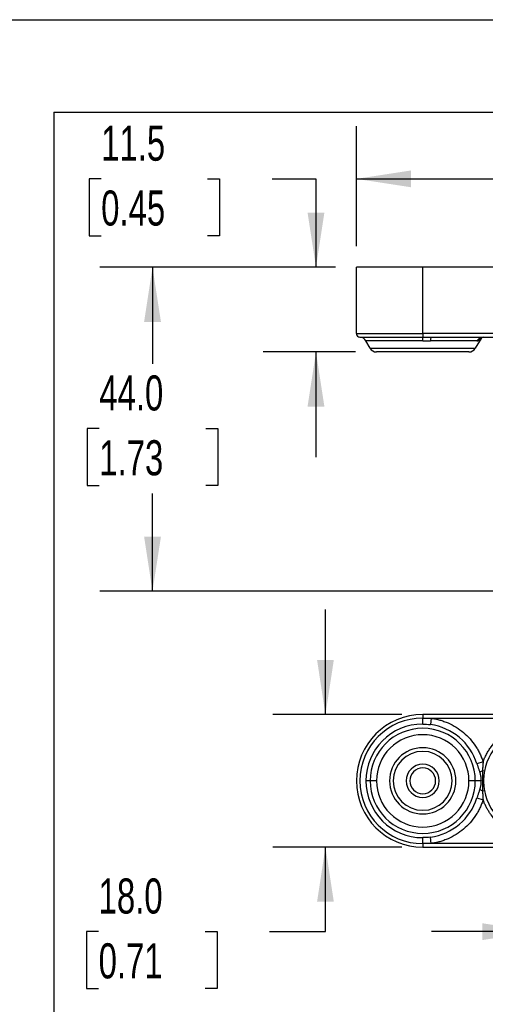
# Model space of a CAD drawing. Header units: millimetres. Extents: x 19 to 819, y 19 to 629.
# Tile 30 of 43: x 446 to 530, y 450 to 629. Entities that reach past the tile are written whole.
import ezdxf

# ---------------------------------------------------------------- set-up
doc = ezdxf.new("R2010")
doc.units = ezdxf.units.MM
doc.header["$LTSCALE"] = 3
doc.layers.add('DIMENSIONS', color=140, linetype='Continuous', lineweight=25)
doc.layers.add('TEXT', color=140, linetype='Continuous', lineweight=25)
doc.styles.add('SLDTEXTSTYLE0', font='TXT', dxfattribs={"width": 0.7})
doc.dimstyles.new('SLDDIMSTYLE10', dxfattribs={"dimtxt": 6.474023, "dimasz": 9.906, "dimexe": 0, "dimexo": 0.0625, "dimgap": 1.618506, "dimtad": 0, "dimtih": 1, "dimtoh": 1, "dimlfac": 0.75, "dimrnd": 1e-09, "dimzin": 12, "dimdsep": 46, "dimtxsty": 'SLDTEXTSTYLE0', "dimsah": 1, "dimcen": 0.09, "dimadec": 0, "dimazin": 3, "dimtfac": 1, "dimtofl": 0, "dimtmove": 0, "dimatfit": 3, "dimfxl": 0, "dimfrac": 2, "dimtolj": 1, "dimtzin": 12, "dimarcsym": 0})
doc.dimstyles.new('SLDDIMSTYLE11', dxfattribs={"dimtxt": 6.474023, "dimasz": 9.906, "dimexe": 0, "dimexo": 0.0625, "dimgap": 1.618506, "dimtad": 0, "dimtih": 1, "dimtoh": 1, "dimlfac": 0.75, "dimrnd": 1e-09, "dimzin": 12, "dimdsep": 46, "dimtxsty": 'SLDTEXTSTYLE0', "dimsah": 1, "dimcen": 0.09, "dimadec": 0, "dimazin": 3, "dimtfac": 1, "dimtmove": 0, "dimatfit": 0, "dimfxl": 0, "dimfrac": 2, "dimtolj": 1, "dimtzin": 12, "dimarcsym": 0})
doc.dimstyles.new('SLDDIMSTYLE12', dxfattribs={"dimtxt": 6.474023, "dimasz": 9.906, "dimexe": 0, "dimexo": 0.0625, "dimgap": 1.618506, "dimtad": 0, "dimtih": 1, "dimtoh": 1, "dimlfac": 0.75, "dimrnd": 1e-09, "dimzin": 4, "dimdsep": 46, "dimtxsty": 'SLDTEXTSTYLE0', "dimsah": 1, "dimcen": 0.09, "dimadec": 0, "dimazin": 1, "dimtfac": 1, "dimtofl": 0, "dimtmove": 0, "dimatfit": 3, "dimfxl": 0, "dimfrac": 2, "dimtolj": 1, "dimtzin": 12, "dimarcsym": 0})
doc.dimstyles.new('SLDDIMSTYLE14', dxfattribs={"dimtxt": 6.474023, "dimasz": 9.906, "dimexe": 0, "dimexo": 0.0625, "dimgap": 1.618506, "dimtad": 0, "dimtih": 1, "dimtoh": 1, "dimlfac": 0.75, "dimrnd": 1e-09, "dimzin": 4, "dimdsep": 46, "dimtxsty": 'SLDTEXTSTYLE0', "dimsah": 1, "dimcen": 0.09, "dimadec": 0, "dimazin": 1, "dimtfac": 1, "dimtmove": 0, "dimatfit": 0, "dimfxl": 0, "dimfrac": 2, "dimtolj": 1, "dimtzin": 12, "dimarcsym": 0})

# ---------------------------------------------------------------- blocks, each defined once
blk = doc.blocks.new('_D_29')
at = {"layer": 'DIMENSIONS'}
for p, q in [((506.8, 587.64), (506.8, 609.36)), ((602.13, 587.64), (602.13, 609.36)), ((506.8, 599.83), (539.26, 599.83)), ((548.03, 599.83), (545.85, 599.83)), ((545.85, 599.83), (545.85, 589.54)), ((567.27, 599.83), (569.44, 599.83)), ((569.44, 599.83), (569.44, 589.54)), ((602.13, 599.83), (576.04, 599.83)), ((545.85, 589.54), (548.03, 589.54)), ((569.44, 589.54), (567.27, 589.54))]:
    blk.add_line(p, q, dxfattribs=at)
for points in [[(506.8, 599.83), (516.7, 598.31), (516.7, 601.36)], [(602.13, 599.83), (592.22, 601.36), (592.22, 598.31)]]:
    blk.add_solid(points, dxfattribs=at)
at = {"layer": 'DIMENSIONS', "char_height": 6.35, "attachment_point": 1, "style": 'SLDTEXTSTYLE0'}
for s, insert in [('71.5', (548.03, 609.47)), ('2.81', (548.03, 597.73))]:
    blk.add_mtext(s, dxfattribs=dict(at, insert=insert))
blk = doc.blocks.new('_D_30')
at = {"layer": 'DIMENSIONS'}
for p, q in [((460.64, 599.83), (458.47, 599.83)), ((458.47, 599.83), (458.47, 589.54)), ((479.88, 599.83), (482.05, 599.83)), ((482.05, 599.83), (482.05, 589.54)), ((491.55, 599.83), (499.49, 599.83)), ((499.49, 599.83), (499.49, 583.83)), ((458.47, 589.54), (460.64, 589.54)), ((482.05, 589.54), (479.88, 589.54)), ((502.99, 583.83), (489.96, 583.83)), ((506.63, 568.5), (489.96, 568.5)), ((499.49, 568.5), (499.49, 549.45))]:
    blk.add_line(p, q, dxfattribs=at)
for points in [[(499.49, 583.83), (501.01, 593.74), (497.96, 593.74)], [(499.49, 568.5), (497.96, 558.59), (501.01, 558.59)]]:
    blk.add_solid(points, dxfattribs=at)
at = {"layer": 'DIMENSIONS', "char_height": 6.35, "attachment_point": 1, "style": 'SLDTEXTSTYLE0'}
for s, insert in [('11.5', (460.64, 609.47)), ('0.45', (460.64, 597.73))]:
    blk.add_mtext(s, dxfattribs=dict(at, insert=insert))
blk = doc.blocks.new('_D_31')
at = {"layer": 'DIMENSIONS'}
for p, q in [((502.99, 583.83), (460.4, 583.83)), ((469.92, 583.83), (469.92, 566.35)), ((460.3, 554.62), (458.13, 554.62)), ((458.13, 554.62), (458.13, 544.33)), ((479.54, 554.62), (481.72, 554.62)), ((481.72, 554.62), (481.72, 544.33)), ((458.13, 544.33), (460.3, 544.33)), ((481.72, 544.33), (479.54, 544.33)), ((469.92, 525.16), (469.92, 542.88)), ((552.3, 525.16), (460.4, 525.16))]:
    blk.add_line(p, q, dxfattribs=at)
for points in [[(469.92, 583.83), (468.4, 573.93), (471.45, 573.93)], [(469.92, 525.16), (471.45, 535.07), (468.4, 535.07)]]:
    blk.add_solid(points, dxfattribs=at)
at = {"layer": 'DIMENSIONS', "char_height": 6.35, "attachment_point": 1, "style": 'SLDTEXTSTYLE0'}
for s, insert in [('44.0', (460.3, 564.25)), ('1.73', (460.3, 552.51))]:
    blk.add_mtext(s, dxfattribs=dict(at, insert=insert))
blk = doc.blocks.new('_D_33')
at = {"layer": 'DIMENSIONS'}
for p, q in [((539.46, 479.98), (539.46, 454.01)), ((592.8, 479.98), (592.8, 454.01)), ((539.46, 463.54), (520.41, 463.54)), ((555.86, 463.54), (553.69, 463.54)), ((553.69, 463.54), (553.69, 453.25)), ((575.1, 463.54), (577.27, 463.54)), ((577.27, 463.54), (577.27, 453.25)), ((592.8, 463.54), (611.85, 463.54)), ((553.69, 453.25), (555.86, 453.25)), ((577.27, 453.25), (575.1, 453.25))]:
    blk.add_line(p, q, dxfattribs=at)
for points in [[(539.46, 463.54), (529.56, 465.06), (529.56, 462.01)], [(592.8, 463.54), (602.7, 462.01), (602.7, 465.06)]]:
    blk.add_solid(points, dxfattribs=at)
at = {"layer": 'DIMENSIONS', "char_height": 6.35, "attachment_point": 1, "style": 'SLDTEXTSTYLE0'}
for s, insert in [('40.0', (555.86, 473.17)), ('1.57', (555.86, 461.43))]:
    blk.add_mtext(s, dxfattribs=dict(at, insert=insert))
blk = doc.blocks.new('_D_34')
at = {"layer": 'DIMENSIONS'}
for p, q in [((501.2, 502.84), (501.2, 521.89)), ((514.99, 502.84), (491.67, 502.84)), ((514.99, 478.84), (491.67, 478.84)), ((501.2, 463.54), (501.2, 478.84)), ((460.18, 463.54), (458.01, 463.54)), ((458.01, 463.54), (458.01, 453.25)), ((479.42, 463.54), (481.59, 463.54)), ((481.59, 463.54), (481.59, 453.25)), ((491.09, 463.54), (501.2, 463.54)), ((458.01, 453.25), (460.18, 453.25)), ((481.59, 453.25), (479.42, 453.25))]:
    blk.add_line(p, q, dxfattribs=at)
for points in [[(501.2, 502.84), (502.72, 512.75), (499.68, 512.75)], [(501.2, 478.84), (499.68, 468.94), (502.72, 468.94)]]:
    blk.add_solid(points, dxfattribs=at)
at = {"layer": 'DIMENSIONS', "char_height": 6.35, "attachment_point": 1, "style": 'SLDTEXTSTYLE0'}
for s, insert in [('18.0', (460.18, 473.17)), ('0.71', (460.18, 461.43))]:
    blk.add_mtext(s, dxfattribs=dict(at, insert=insert))

msp = doc.modelspace()

# ---------------------------------------------------------------- linework, layer by layer
for p, q in [((506.795716, 571.831003), (506.795716, 583.831003)), ((518.795716, 583.831003), (506.795716, 583.831003)), ((518.795716, 571.831003), (518.795716, 583.831003)), ((551.366654, 583.831003), (518.795716, 583.831003)), ((506.795716, 571.831003), (518.795716, 571.831003)), ((507.427477, 571.165251), (518.795716, 571.165251)), ((518.795716, 570.500413), (508.512366, 570.500413)), ((509.28375, 569.164336), (508.512366, 570.500413)), ((543.28375, 571.831003), (518.795716, 571.831003)), ((518.795716, 571.831003), (518.795716, 571.165251)), ((518.795716, 570.500413), (518.795716, 571.165251)), ((528.608074, 570.497669), (520.173419, 570.497669)), ((520.328143, 571.164336), (543.28375, 571.164336)), ((529.333546, 570.941185), (528.307682, 569.164336)), ((529.333546, 570.941185), (529.477418, 571.12145)), ((509.28375, 569.164336), (528.307682, 569.164336)), ((518.795716, 502.842047), (518.795716, 502.210286)), ((543.28375, 502.842047), (518.795716, 502.842047)), ((518.795716, 501.125397), (518.795716, 502.210286)), ((520.328143, 502.17538), (520.173419, 501.031093)), ((520.328143, 502.17538), (543.28375, 502.17538)), ((529.710057, 494.258175), (528.608074, 493.91326)), ((529.954145, 492.584991), (529.616885, 492.646814)), ((509.28375, 490.842047), (508.512366, 490.842047)), ((510.43845, 490.842047), (509.28375, 490.842047)), ((528.307682, 490.842047), (527.152982, 490.842047)), ((529.333546, 490.842047), (528.307682, 490.842047)), ((529.616885, 489.03728), (529.954145, 489.099102)), ((528.608074, 487.770834), (529.710057, 487.425919)), ((518.795716, 479.473808), (518.795716, 480.558696)), ((520.328143, 479.508713), (520.173419, 480.653001)), ((518.795716, 479.473808), (518.795716, 478.842047)), ((518.795716, 478.842047), (543.28375, 478.842047)), ((543.28375, 479.508713), (520.328143, 479.508713))]:
    msp.add_line(p, q)
for centre, radius, start, end in [((507.462383, 571.831003), 0.666667, 180, 266.99869077), ((507.357665, 569.833746), 1.333333, 30, 86.99869077), ((521.250089, 570.599078), 1.081434, 148.48691834, 185.38064579), ((529.721818, 569.900787), 1.263604, 90.53328376, 151.81206214), ((530.138096, 570.215662), 1.157073, 131.57194575, 152.53022217), ((510.43845, 569.831003), 1.333333, 210, 270), ((527.152982, 569.831003), 1.333333, 270, 330), ((518.795716, 490.842047), 12, 90, 180), ((518.795716, 490.842047), 11.368239, 90, 270), ((518.795716, 490.842047), 10.28335, 90, 180), ((518.795716, 490.842047), 10.281766, 17.37982855, 82.29950073), ((518.795716, 490.842047), 9.511966, 360, 180), ((539.462383, 490.842047), 9.666667, 90, 169.61249729), ((518.795716, 490.842047), 6, 0, 180), ((518.795716, 490.842047), 5.333333, 0, 180), ((518.795716, 490.842047), 3, 0, 180), ((518.795716, 490.842047), 2.333333, 0, 180), ((530.478819, 490.528007), 2.287416, 112.13656898, 126.710144), ((518.795716, 490.842047), 12, 180, 270), ((518.795716, 490.842047), 10.28335, 180, 270), ((518.795716, 490.842047), 9.511966, 180, 360), ((518.795716, 490.842047), 6, 180, 0), ((518.795716, 490.842047), 5.333333, 180, 0), ((518.795716, 490.842047), 3, 180, 0), ((518.795716, 490.842047), 2.333333, 180, 0), ((530.478819, 491.156087), 2.287416, 233.289856, 247.86343102), ((539.462383, 490.842047), 9.666667, 190.38750271, 270), ((518.795716, 490.842047), 10.281766, 277.70049927, 342.62017145)]:
    msp.add_arc(centre, radius, start, end)
for points, knots in [([(518.795716, 571.165251), (519.049777, 571.165126), (519.560782, 571.164876), (520.071396, 571.164517), (520.328143, 571.164336)], [0, 0, 0, 0, 0.49717830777, 1, 1, 1, 1]), ([(528.608074, 570.497669), (528.629667, 570.498686), (528.673444, 570.500747), (528.741459, 570.516943), (528.811862, 570.542646), (528.884532, 570.578827), (528.959089, 570.625355), (529.035379, 570.681679), (529.085813, 570.72656), (529.111477, 570.749398)], [0, 0, 0, 0, 0.1301089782, 0.2637828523, 0.4014580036, 0.5435448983, 0.6904282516, 0.8424678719, 1, 1, 1, 1]), ([(529.111477, 570.749398), (529.128951, 570.765294), (529.165566, 570.798603), (529.209965, 570.836924), (529.248551, 570.86989), (529.289469, 570.904337), (529.325579, 570.934566), (529.330889, 570.938977), (529.333546, 570.941185)], [0, 0, 0, 0, 0.11996153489, 0.25138353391, 0.37422228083, 0.50042908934, 0.74998017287, 1, 1, 1, 1]), ([(529.376582, 571.084497), (529.381849, 571.092092), (529.394519, 571.110364), (529.58288, 571.145402), (529.692948, 571.165877)], [0, 0, 0, 0, 0.4156562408, 1, 1, 1, 1]), ([(527.152982, 568.497669), (527.152982, 568.497669), (526.272442, 568.497669), (523.137948, 568.497669), (521.012138, 568.497669), (516.579294, 568.497669), (514.453484, 568.497669), (511.31899, 568.497669), (510.43845, 568.497669), (510.43845, 568.497669)], [0, 0, 0, 0, 0.25, 0.25, 0.5, 0.5, 0.75, 0.75, 1, 1, 1, 1]), ([(518.795716, 502.210286), (519.049777, 502.208798), (519.560782, 502.205805), (520.071396, 502.18556), (520.328143, 502.17538)], [0, 0, 0, 0, 0.49717830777, 1, 1, 1, 1]), ([(520.328143, 502.17538), (520.459526, 502.156294), (520.721824, 502.118189), (521.111938, 502.043983), (521.498481, 501.95743), (521.881286, 501.857311), (522.260396, 501.74395), (522.635793, 501.617265), (523.007496, 501.477263), (523.760365, 501.16367), (524.857466, 500.588402), (526.196529, 499.612428), (527.384063, 498.456338), (528.215829, 497.366204), (528.777526, 496.443668), (529.140955, 495.738815), (529.457925, 495.011332), (529.625874, 494.509642), (529.710057, 494.258175)], [0, 0, 0, 0, 0.0307477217, 0.0613862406, 0.0919523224, 0.1224829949, 0.1530154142, 0.1835867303, 0.2142339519, 0.2449938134, 0.3724789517, 0.5000181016, 0.6275032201, 0.7550423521, 0.8164197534, 0.8775072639, 0.9386017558, 1, 1, 1, 1]), ([(529.710057, 494.258175), (529.754412, 494.380595), (529.842936, 494.624922), (529.992711, 494.984217), (530.154511, 495.336994), (530.329568, 495.682818), (530.517552, 496.021803), (530.718544, 496.353913), (530.932544, 496.679169), (531.398943, 497.333471), (532.201314, 498.256976), (533.459539, 499.304814), (534.864642, 500.146097), (536.073969, 500.626855), (536.997922, 500.883907), (537.605977, 501.014415), (538.219715, 501.106913), (538.839164, 501.164752), (539.254258, 501.171831), (539.462383, 501.17538)], [0, 0, 0, 0, 0.0306504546, 0.0611725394, 0.0916093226, 0.1220042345, 0.1524008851, 0.182842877, 0.2133736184, 0.2440361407, 0.3719953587, 0.5000108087, 0.6279700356, 0.7559854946, 0.8049577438, 0.853667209, 0.9022917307, 0.9510100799, 1, 1, 1, 1]), ([(527.152982, 490.842047), (527.152982, 493.058469), (526.272442, 495.184279), (523.137948, 498.318773), (521.012138, 499.199312), (516.579294, 499.199312), (514.453484, 498.318773), (511.31899, 495.184279), (510.43845, 493.058469), (510.43845, 490.842047)], [0, 0, 0, 0, 0.25, 0.25, 0.5, 0.5, 0.75, 0.75, 1, 1, 1, 1]), ([(528.608074, 493.91326), (528.629667, 493.844779), (528.673444, 493.70594), (528.741459, 493.495597), (528.811862, 493.280061), (528.884532, 493.058985), (528.959089, 492.831997), (529.035379, 492.598565), (529.085813, 492.441623), (529.111477, 492.36176)], [0, 0, 0, 0, 0.1301089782, 0.2637828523, 0.4014580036, 0.5435448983, 0.6904282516, 0.8424678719, 1, 1, 1, 1]), ([(529.710057, 494.258175), (529.700868, 494.155416), (529.682283, 493.947602), (529.659742, 493.632153), (529.640853, 493.309811), (529.625863, 492.98056), (529.619899, 492.758846), (529.616885, 492.646814)], [0, 0, 0, 0, 0.1913968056, 0.387069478, 0.5870364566, 0.7913310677, 1, 1, 1, 1]), ([(529.111477, 492.36176), (529.128951, 492.304107), (529.165566, 492.183295), (529.209965, 491.997867), (529.248551, 491.806906), (529.289469, 491.553582), (529.325579, 491.231355), (529.330889, 490.971897), (529.333546, 490.842047)], [0, 0, 0, 0, 0.11996153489, 0.25138353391, 0.37422228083, 0.50042908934, 0.74998017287, 1, 1, 1, 1]), ([(529.616885, 492.646814), (529.612222, 492.567783), (529.60289, 492.409642), (529.594495, 492.172495), (529.588821, 491.937302), (529.585563, 491.705967), (529.583789, 491.480034), (529.58282, 491.260648), (529.582273, 491.048758), (529.581973, 490.771791), (529.582635, 490.416914), (529.585163, 489.973929), (529.592043, 489.510222), (529.608557, 489.195829), (529.616885, 489.03728)], [0, 0, 0, 0, 0.0658453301, 0.1317553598, 0.1970869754, 0.2612828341, 0.3239514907, 0.3847936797, 0.4435440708, 0.499977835, 0.614874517, 0.738338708, 0.8680432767, 1, 1, 1, 1]), ([(529.954145, 492.584991), (529.901206, 492.296199), (529.861569, 492.00557), (529.808908, 491.425004), (529.795771, 491.13455), (529.795661, 490.553199), (529.808691, 490.262302), (529.861347, 489.680164), (529.901111, 489.388414), (529.954145, 489.099102)], [0, 0, 0, 0, 0.25, 0.25, 0.5, 0.5, 0.75, 0.75, 1, 1, 1, 1]), ([(510.43845, 490.842047), (510.43845, 488.625625), (511.31899, 486.499815), (514.453484, 483.365321), (516.579294, 482.484781), (521.012138, 482.484781), (523.137948, 483.365321), (526.272442, 486.499815), (527.152982, 488.625625), (527.152982, 490.842047)], [0, 0, 0, 0, 0.25, 0.25, 0.5, 0.5, 0.75, 0.75, 1, 1, 1, 1]), ([(529.333546, 490.842047), (529.332885, 490.777395), (529.331564, 490.648198), (529.320882, 490.45492), (529.303869, 490.262626), (529.27635, 490.042719), (529.235676, 489.803247), (529.180272, 489.552106), (529.133805, 489.396908), (529.111477, 489.322334)], [0, 0, 0, 0, 0.124502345, 0.248797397, 0.3729923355, 0.497195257, 0.6777560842, 0.8451603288, 1, 1, 1, 1]), ([(529.111477, 489.322334), (529.081589, 489.229406), (529.023021, 489.047304), (528.934386, 488.776766), (528.848236, 488.514806), (528.764912, 488.260595), (528.684724, 488.013625), (528.63335, 487.850895), (528.608074, 487.770834)], [0, 0, 0, 0, 0.18324618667, 0.35909095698, 0.52807744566, 0.69079332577, 0.84787328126, 1, 1, 1, 1]), ([(529.616885, 489.03728), (529.620786, 488.897603), (529.628484, 488.621909), (529.649447, 488.213563), (529.675578, 487.815969), (529.69867, 487.554739), (529.710057, 487.425919)], [0, 0, 0, 0, 0.2601517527, 0.5134872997, 0.7600878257, 1, 1, 1, 1]), ([(529.710057, 487.425919), (529.669153, 487.299616), (529.587489, 487.047459), (529.448748, 486.675374), (529.298437, 486.308886), (529.13538, 485.948365), (528.959892, 485.593711), (528.771893, 485.244958), (528.571389, 484.902086), (528.135678, 484.21266), (527.384139, 483.2279), (526.196917, 482.071994), (524.85762, 481.095742), (523.643157, 480.459106), (522.639314, 480.060514), (521.883391, 479.820769), (521.11297, 479.630625), (520.590185, 479.549418), (520.328143, 479.508713)], [0, 0, 0, 0, 0.0307477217, 0.0613862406, 0.0919523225, 0.1224829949, 0.1530154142, 0.1835867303, 0.2142339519, 0.2449938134, 0.3724789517, 0.5000181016, 0.6275032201, 0.7550423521, 0.8164197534, 0.8775072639, 0.9386017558, 1, 1, 1, 1]), ([(539.462383, 480.508713), (539.332182, 480.510103), (539.072327, 480.512876), (538.68372, 480.53545), (538.297289, 480.571527), (537.913037, 480.622414), (537.530965, 480.687762), (537.151082, 480.76766), (536.773367, 480.8621), (536.001666, 481.085967), (534.864828, 481.537919), (533.459946, 482.378991), (532.201448, 483.426967), (531.347927, 484.409363), (530.799875, 485.196385), (530.475686, 485.727106), (530.185492, 486.275757), (529.92612, 486.841255), (529.782212, 487.23067), (529.710057, 487.425919)], [0, 0, 0, 0, 0.0306504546, 0.0611725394, 0.0916093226, 0.1220042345, 0.1524008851, 0.182842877, 0.2133736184, 0.2440361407, 0.3719953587, 0.5000108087, 0.6279700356, 0.7559854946, 0.8049577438, 0.853667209, 0.9022917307, 0.9510100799, 1, 1, 1, 1]), ([(520.328143, 479.508713), (520.071396, 479.498534), (519.560782, 479.478289), (519.049777, 479.475296), (518.795716, 479.473808)], [0, 0, 0, 0, 0.50282169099, 1, 1, 1, 1])]:
    msp.add_open_spline(points, degree=3, knots=knots)
for points in [[(518.795716, 570.500413), (519.256407, 570.499498), (519.717024, 570.498584), (520.173419, 570.497669)], [(518.795716, 501.125397), (519.256407, 501.124869), (519.717024, 501.093337), (520.173419, 501.031093)], [(520.173419, 480.653001), (519.717024, 480.590757), (519.256407, 480.559224), (518.795716, 480.558696)]]:
    msp.add_open_spline(points, degree=3)
at = {"layer": 'DIMENSIONS'}
for q in [(637.414066, 611.918251), (452.073611, 425.018134)]:
    msp.add_line((452.073611, 611.918251), q, dxfattribs=at)
at = {"layer": 'TEXT'}
msp.add_line((19.05, 628.65), (819.15, 628.65), dxfattribs=at)

# ---------------------------------------------------------------- dimensions: what is measured, and where the dimension line sits
at = {"layer": 'DIMENSIONS'}
for base, p1, p2, dimstyle, picture, middle in [((499.488543, 568.497669), (506.795716, 583.831003), (510.43845, 568.497669), 'SLDDIMSTYLE11', '_D_30', (499.488543, 599.832215)), ((469.92359, 525.164336), (506.795716, 583.831003), (556.107267, 525.164336), 'SLDDIMSTYLE12', '_D_31', (469.92359, 554.615054)), ((501.19962, 478.842047), (518.795716, 502.842047), (518.795716, 478.842047), 'SLDDIMSTYLE14', '_D_34', (501.19962, 463.538166))]:
    dim = msp.add_linear_dim(base=base, p1=p1, p2=p2, angle=90, dimstyle=dimstyle, dxfattribs=at)
    dim.commit()
    dim.dimension.update_dxf_attribs({"geometry": picture, "text_midpoint": middle, "dimtype": 160})
for base, p1, p2, dimstyle, picture, middle in [((602.129049, 599.832215), (506.795716, 583.831003), (602.129049, 583.831003), 'SLDDIMSTYLE10', '_D_29', (557.646853, 599.832215)), ((539.462383, 463.538166), (592.795716, 483.788713), (539.462383, 483.788713), 'SLDDIMSTYLE14', '_D_33', (565.481539, 463.538166))]:
    dim = msp.add_linear_dim(base=base, p1=p1, p2=p2, dimstyle=dimstyle, dxfattribs=at)
    dim.commit()
    dim.dimension.update_dxf_attribs({"geometry": picture, "text_midpoint": middle, "dimtype": 160})

doc.saveas('drawing.dxf')
